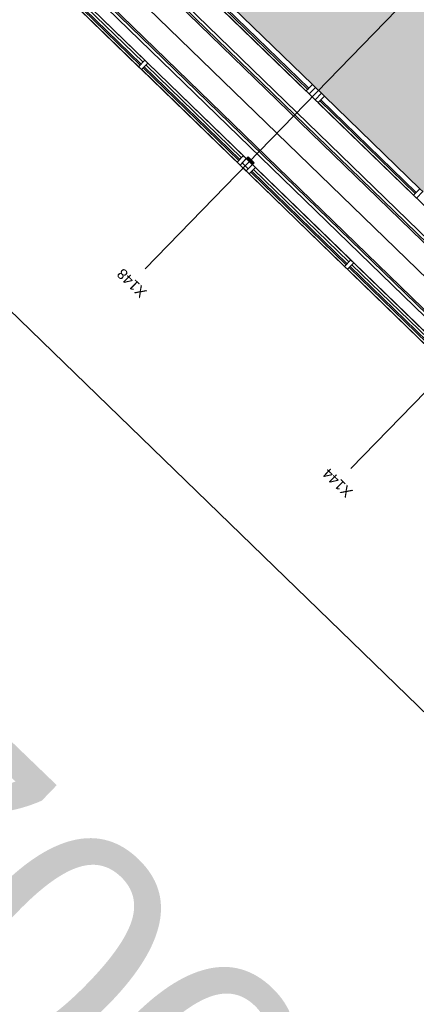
# Model space of a CAD drawing. Header units: millimetres. Extents: x 1395914 to 1460038, y 2368732 to 2439619.
# Tile 1 of 40: x 1417679 to 1424314, y 2377082 to 2393564. Entities that reach past the tile are written whole.
import ezdxf

# ---------------------------------------------------------------- set-up
doc = ezdxf.new("R2010")
doc.units = ezdxf.units.MM
doc.header["$MEASUREMENT"] = 0
for name, color, linetype, lineweight in [('23_Yttervegg', 7, 'Continuous', 0), ('24_Innervegger', 7, 'Continuous', 0), ('822_Akselinjer', 7, 'Continuous', 0)]:
    doc.layers.add(name, color=color, linetype=linetype, lineweight=lineweight)
doc.layers.add('A200-14_kiosk', color=7, linetype='Continuous', lineweight=5, true_color=0xc7d6ef)
doc.layers.add('A852-TYNN', color=7, linetype='Continuous', lineweight=5, plot=False)
doc.styles.add('Arial_27', font='arial.ttf', dxfattribs={"height": 175})
doc.styles.add('Arial_29', font='arial.ttf', dxfattribs={"height": 150})

# ---------------------------------------------------------------- blocks, each defined once
blk = doc.blocks.new('System Panel - Tettfelt 150mm-1256194-PLOT VIEW 001-01 01')
for p, q in [((70, 75), (-70, 75)), ((-70, 75), (-70, -75)), ((70, -75), (70, 75)), ((-70, -75), (70, -75))]:
    blk.add_line(p, q)
blk = doc.blocks.new('System Panel - Tettfelt 150mm-1261964-PLOT VIEW 001-01 01')
for p, q in [((70, 75), (-70, 75)), ((-70, 75), (-70, -75)), ((70, -75), (70, 75)), ((-70, -75), (70, -75))]:
    blk.add_line(p, q)
blk = doc.blocks.new('System Panel - Glassfelt 25mm-V2-PLOT VIEW 001-01 01')
for p, q in [((1113, 37), (-1113, 37)), ((-1113, 37), (-1113, 12)), ((-1113, 12), (1113, 12)), ((1113, 12), (1113, 37))]:
    blk.add_line(p, q)
blk = doc.blocks.new('Rectangular Mullion - 70x150mm Aluminium-1261759-PLOT VIEW 001-01 01')
for p, q in [((-35, 75), (35, 75)), ((-35, -75), (-35, 75)), ((35, 75), (35, -75)), ((35, -75), (-35, -75))]:
    blk.add_line(p, q)
blk = doc.blocks.new('Rectangular Mullion - 70x150mm Aluminium-1260982-PLOT VIEW 001-01 01')
for p, q in [((90468, 171313), (91983, 169683)), ((90359, 171211), (91873, 169581))]:
    blk.add_line(p, q)
blk = doc.blocks.new('System Panel - Glassfelt 25mm-1254592-PLOT VIEW 001-01 01')
for p, q in [((1113, 37), (-1113, 37)), ((-1113, 37), (-1113, 12)), ((-1113, 12), (1113, 12)), ((1113, 12), (1113, 37))]:
    blk.add_line(p, q)
blk = doc.blocks.new('Rectangular Mullion - 70x105mm Aluminium-1254512-PLOT VIEW 001-01 01')
for p, q in [((100727, 157769), (102242, 156139)), ((102165, 156068), (100650, 157698))]:
    blk.add_line(p, q)
blk = doc.blocks.new('Rectangular Mullion - 70x105mm Aluminium-V7-PLOT VIEW 001-01 01')
for p, q in [((98897, 159584), (97383, 161214)), ((97460, 161285), (98974, 159655))]:
    blk.add_line(p, q)
blk = doc.blocks.new('Rectangular Mullion - 70x150mm Aluminium-V8-PLOT VIEW 001-01 01')
for p, q in [((-35, 75), (35, 75)), ((-35, -75), (-35, 75)), ((35, 75), (35, -75)), ((35, -75), (-35, -75))]:
    blk.add_line(p, q)
blk = doc.blocks.new('Rectangular Mullion - 70x150mm Aluminium-1254588-PLOT VIEW 001-01 01')
for p, q in [((-35, 75), (35, 75)), ((-35, -75), (-35, 75)), ((35, 75), (35, -75)), ((35, -75), (-35, -75))]:
    blk.add_line(p, q)
blk = doc.blocks.new('Rectangular Mullion - 70x150mm Aluminium-1254466-PLOT VIEW 001-01 01')
blk.add_line((102323, 156119), (103837, 154489))
blk = doc.blocks.new('Rectangular Mullion - 70x150mm Aluminium-V11-PLOT VIEW 001-01 01')
blk.add_line((99055, 159635), (100570, 158005))
blk = doc.blocks.new('Rectangular Mullion - 70x150mm Aluminium-V3-PLOT VIEW 001-01 01')
for p, q in [((-35, 75), (35, 75)), ((-35, -75), (-35, 75)), ((35, 75), (35, -75)), ((35, -75), (-35, -75))]:
    blk.add_line(p, q)

msp = doc.modelspace()

# ---------------------------------------------------------------- hatches: boundary and pattern name
at = {"layer": '23_Yttervegg', "linetype": 'Continuous', "extrusion": (0, 0, -1)}
msp.add_hatch(color=256, dxfattribs=at).paths.add_polyline_path([(-1421571, 2391141), (-1421471, 2391238), (-1421499, 2391267), (-1421599, 2391169)])
at = {"layer": 'A200-14_kiosk'}
h = msp.add_hatch(color=256, dxfattribs=at)
h.dxf.hatch_style = 1
h.paths.add_polyline_path([(1429512, 2385748), (1427898, 2387316), (1427900, 2387318), (1426078, 2389087), (1428399, 2391480), (1426074, 2389084), (1421278, 2393739), (1428342, 2401018), (1436576, 2393027)])

# ---------------------------------------------------------------- linework, layer by layer
msp.add_line((1428798, 2385050), (1407872, 2405357))
at = {"flags": 128}
for points in [[(1408557, 2405291), (1409654, 2404227), (1409689, 2404263), (1428993, 2385530), (1428958, 2385494), (1409654, 2404227), (1409640, 2404213), (1409654, 2404227), (1409689, 2404263), (1408592, 2405327)], [(1407924, 2404638), (1409020, 2403574), (1428325, 2384841), (1428360, 2384877), (1428373, 2384891), (1428316, 2384947), (1428323, 2384954)], [(1428360, 2384877), (1409055, 2403610), (1409020, 2403574), (1409055, 2403610), (1407958, 2404674)]]:
    msp.add_lwpolyline(points, dxfattribs=at)
msp.add_lwpolyline([(1428378, 2384901), (1428935, 2385475), (1428897, 2385511), (1409673, 2404167), (1409636, 2404203), (1409079, 2403629), (1409116, 2403593), (1428340, 2384937)], close=True, dxfattribs=at)
at = {"layer": '23_Yttervegg'}
for p, q in [((1421499, 2391267), (1421401, 2391166)), ((1421599, 2391169), (1421499, 2391267)), ((1421401, 2391166), (1421502, 2391069)), ((1421502, 2391069), (1421599, 2391169))]:
    msp.add_line(p, q, dxfattribs=at)
at = {"layer": '822_Akselinjer'}
for p, q in [((1447544, 2418005), (1419776, 2389392)), ((1450988, 2414663), (1423221, 2386049))]:
    msp.add_line(p, q, dxfattribs=at)
at = {"layer": 'A852-TYNN'}
for points in [[(1401563, 2404179), (1430825, 2375782), (1460038, 2405885), (1430776, 2434282)], [(1428493, 2384480), (1428388, 2384581), (1428360, 2384553), (1406613, 2405657), (1412450, 2411672), (1413290, 2410857), (1408503, 2405925), (1429407, 2385640), (1429313, 2385543), (1429422, 2385437)]]:
    msp.add_lwpolyline(points, close=True, dxfattribs=at)
msp.add_lwpolyline([(1433870, 2378920), (1433655, 2379128), (1431740, 2377155), (1429361, 2379465), (1431138, 2381296), (1428439, 2383916), (1428433, 2383910), (1428261, 2384077), (1428404, 2384224), (1428217, 2384406), (1428256, 2384445), (1404647, 2407356)], dxfattribs=at)

# ---------------------------------------------------------------- block references
at = {"layer": '23_Yttervegg'}
for name, p, rotation in [('Rectangular Mullion - 70x150mm Aluminium-1254466-PLOT VIEW 001-01 01', (1324050, 2233242), 2.958939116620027), ('Rectangular Mullion - 70x105mm Aluminium-V7-PLOT VIEW 001-01 01', (1329141, 2228301), 2.958939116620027), ('System Panel - Glassfelt 25mm-V2-PLOT VIEW 001-01 01', (1418923, 2393606), 135.8600616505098), ('Rectangular Mullion - 70x105mm Aluminium-V7-PLOT VIEW 001-01 01', (1330788, 2226703), 2.958939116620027), ('Rectangular Mullion - 70x150mm Aluminium-1254466-PLOT VIEW 001-01 01', (1325697, 2231644), 2.958939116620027), ('System Panel - Glassfelt 25mm-V2-PLOT VIEW 001-01 01', (1420570, 2392008), 135.8600616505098), ('System Panel - Tettfelt 150mm-1256194-PLOT VIEW 001-01 01', (1421469, 2391136), 135.8600616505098), ('Rectangular Mullion - 70x105mm Aluminium-V7-PLOT VIEW 001-01 01', (1332586, 2224958), 2.958939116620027), ('System Panel - Glassfelt 25mm-V2-PLOT VIEW 001-01 01', (1422368, 2390263), 135.8600616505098), ('Rectangular Mullion - 70x150mm Aluminium-1254466-PLOT VIEW 001-01 01', (1327494, 2229899), 2.958939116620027), ('Rectangular Mullion - 70x105mm Aluminium-1254512-PLOT VIEW 001-01 01', (1330788, 2226703), 2.958939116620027), ('Rectangular Mullion - 70x150mm Aluminium-V11-PLOT VIEW 001-01 01', (1332586, 2224958), 2.958939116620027), ('System Panel - Glassfelt 25mm-1254592-PLOT VIEW 001-01 01', (1424015, 2388665), 135.8600616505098)]:
    msp.add_blockref(name, p, dxfattribs=dict(at, rotation=rotation))
at = {"layer": '23_Yttervegg', "extrusion": (0, 0, -1), "rotation": 44.13993834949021}
for name, p in [('Rectangular Mullion - 70x150mm Aluminium-1254588-PLOT VIEW 001-01 01', (-1419746, 2392807)), ('Rectangular Mullion - 70x150mm Aluminium-1254588-PLOT VIEW 001-01 01', (-1421393, 2391209)), ('Rectangular Mullion - 70x150mm Aluminium-1254588-PLOT VIEW 001-01 01', (-1421544, 2391063)), ('Rectangular Mullion - 70x150mm Aluminium-V8-PLOT VIEW 001-01 01', (-1423191, 2389464))]:
    msp.add_blockref(name, p, dxfattribs=at)
at = {"layer": '24_Innervegger'}
for name, p, rotation in [('Rectangular Mullion - 70x150mm Aluminium-1260982-PLOT VIEW 001-01 01', (1339475, 2218273), 2.958939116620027), ('System Panel - Glassfelt 25mm-V2-PLOT VIEW 001-01 01', (1421726, 2393199), 135.8600616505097), ('System Panel - Tettfelt 150mm-1261964-PLOT VIEW 001-01 01', (1422625, 2392327), 135.8600616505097), ('Rectangular Mullion - 70x150mm Aluminium-1260982-PLOT VIEW 001-01 01', (1341273, 2216528), 2.958939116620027), ('System Panel - Glassfelt 25mm-V2-PLOT VIEW 001-01 01', (1423524, 2391455), 135.8600616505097)]:
    msp.add_blockref(name, p, dxfattribs=dict(at, rotation=rotation))
at = {"layer": '24_Innervegger', "extrusion": (0, 0, -1), "rotation": 44.13993834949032}
for name, p in [('Rectangular Mullion - 70x150mm Aluminium-1261759-PLOT VIEW 001-01 01', (-1422550, 2392400)), ('Rectangular Mullion - 70x150mm Aluminium-1261759-PLOT VIEW 001-01 01', (-1422700, 2392254)), ('Rectangular Mullion - 70x150mm Aluminium-V3-PLOT VIEW 001-01 01', (-1424347, 2390656))]:
    msp.add_blockref(name, p, dxfattribs=at)

# ---------------------------------------------------------------- texts
at = {"layer": '822_Akselinjer', "linetype": 'Continuous', "char_height": 175, "width": 702.48, "attachment_point": 1, "rotation": 135.8601, "style": 'Arial_27'}
for s, insert in [('X148', (1419697, 2388892)), ('X144', (1423141, 2385549))]:
    msp.add_mtext(s, dxfattribs=dict(at, insert=insert))
at = {"layer": 'A852-TYNN', "style": 'Arial_29'}
msp.add_text('ZV002-350-101.1', height=4000, rotation=136.0723, dxfattribs=at).set_placement((1428119, 2371291))

doc.saveas('drawing.dxf')
